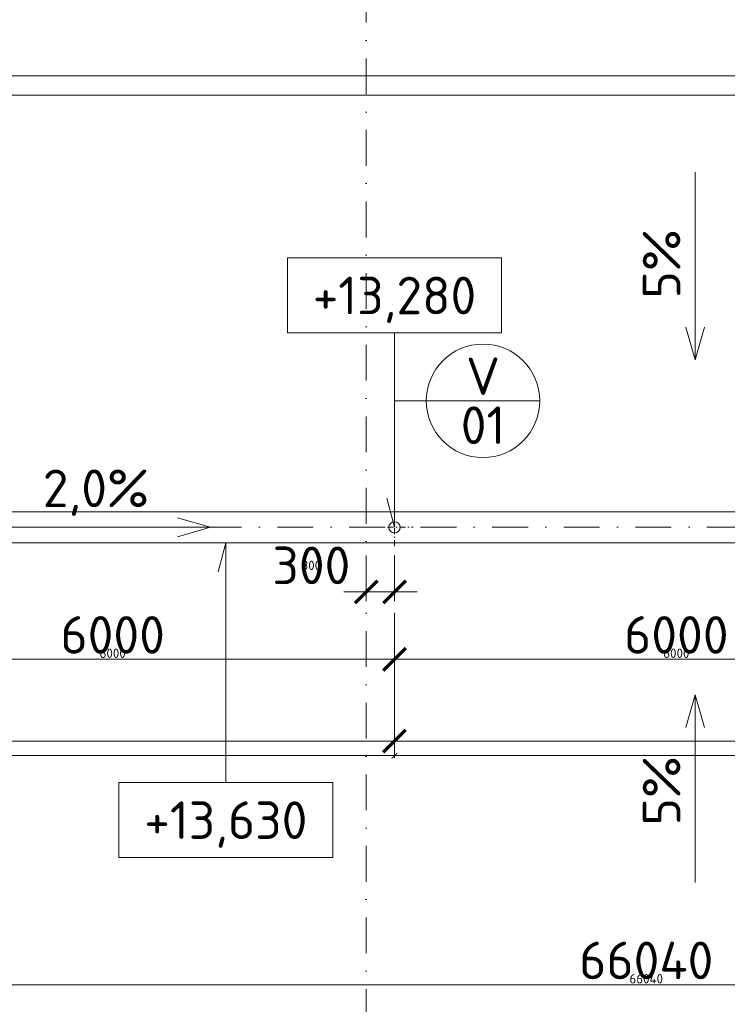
# Model space of a CAD drawing. Header units: millimetres. Extents: x -1695604 to 5289369, y -1488057 to 2187451.
# Tile 134 of 256: x 38310 to 45843, y 208223 to 218703. Entities that reach past the tile are written whole.
import ezdxf
from ezdxf.enums import TextEntityAlignment as Align

# ---------------------------------------------------------------- set-up
doc = ezdxf.new("R2010")
doc.units = ezdxf.units.MM
doc.linetypes.add('CENTERX2', pattern=[101.6, 63.5, -12.7, 12.7, -12.7])
doc.linetypes.add('DASHDOT', pattern=[25.4, 12.7, -6.35, 0, -6.35])
doc.layers.get('Defpoints').update_dxf_attribs({"color": 8})
for name, color, linetype, lineweight in [('A99_N_kce-pohl', 1, 'Continuous', 9), ('A99_N_koty-200', 5, 'Continuous', 5), ('A99_N_koty-200 @ 200', 5, 'Continuous', 5), ('A99_N_koty-200 @ 50 (2)', 5, 'Continuous', 5), ('A99_N_koty-vysk', 160, 'Continuous', 5), ('A99_N_znaceni 200', 5, 'Continuous', 5), ('A99_S_osy', 1, 'CENTERX2', 5)]:
    doc.layers.add(name, color=color, linetype=linetype, lineweight=lineweight)
doc.styles.add('A99_kota', font='isocpeur.ttf', dxfattribs={"height": 2})
doc.styles.add('A99_popis', font='isocpeur.ttf')
doc.styles.add('ad_popis 100', font='isocpeur.ttf', dxfattribs={"height": 200})
doc.dimstyles.new('A99_kota_200 new', dxfattribs={"dimscale": 200, "dimtxt": 2, "dimasz": 1.2, "dimexe": 0.5, "dimexo": 1.5, "dimgap": 0.3, "dimtad": 1, "dimdec": 0, "dimzin": 3, "dimdsep": 46, "dimtxsty": 'A99_kota', "dimblk": 'ARCHTICK', "dimcen": 2.5, "dimazin": 2, "dimtfac": 0.75, "dimtdec": 0, "dimtmove": 2, "dimatfit": 0, "dimfxl": 0, "dimtolj": 1, "dimtzin": 0, "dimlwd": 5, "dimlwe": 5, "dimarcsym": 0})

# ---------------------------------------------------------------- blocks, each defined once
blk = doc.blocks.new('_ArchTick')
at = {"color": 0, "linetype": 'ByBlock', "const_width": 0.15}
blk.add_lwpolyline([(-0.5, -0.5), (0.5, 0.5)], dxfattribs=at)
blk = doc.blocks.new('*D4511')
at = {"layer": 'A99_N_koty-200', "color": 0, "linetype": 'Continuous', "lineweight": 5, "transparency": 16777216}
for p, q in [((5860, 218105), (5860, 218205)), ((138440, 218105), (138440, 218205)), ((5860, 218105), (138440, 218105))]:
    blk.add_line(p, q, dxfattribs=at)
at = {"layer": 'Defpoints', "color": 0, "linetype": 'Continuous', "lineweight": 18, "transparency": 16777216}
for p in [(138440, 218105), (138440, 218105), (5860, 217900)]:
    blk.add_point(p, dxfattribs=at)
at = {"layer": 'A99_N_koty-200', "color": 0, "linetype": 'Continuous', "lineweight": 5, "transparency": 16777216, "xscale": 240, "yscale": 240, "zscale": 240, "rotation": 180}
blk.add_blockref('_ArchTick', (5860, 218105), dxfattribs=at)
at = {"layer": 'A99_N_koty-200', "color": 0, "linetype": 'Continuous', "lineweight": 5, "transparency": 16777216, "xscale": 240, "yscale": 240, "zscale": 240}
blk.add_blockref('_ArchTick', (138440, 218105), dxfattribs=at)
at = {"layer": 'A99_N_koty-200', "color": 0, "linetype": 'Continuous', "transparency": 16777216, "insert": (76950, 218405), "char_height": 400, "attachment_point": 5, "style": 'A99_kota'}
blk.add_mtext('\\A1;132580', dxfattribs=at)
blk = doc.blocks.new('*D4512')
at = {"layer": 'A99_N_koty-200', "color": 0, "linetype": 'Continuous', "lineweight": 5, "transparency": 16777216}
for p, q in [((138440, 218030), (138440, 217875)), ((5860, 217900), (5860, 217925)), ((5860, 217900), (138440, 217900))]:
    blk.add_line(p, q, dxfattribs=at)
at = {"layer": 'Defpoints', "color": 0, "linetype": 'Continuous', "lineweight": 18, "transparency": 16777216}
for p in [(138440, 218105), (5860, 217900), (138440, 217900)]:
    blk.add_point(p, dxfattribs=at)
at = {"layer": 'A99_N_koty-200', "color": 0, "linetype": 'Continuous', "lineweight": 5, "transparency": 16777216, "xscale": 60, "yscale": 60, "zscale": 60, "rotation": 180}
blk.add_blockref('_ArchTick', (5860, 217900), dxfattribs=at)
at = {"layer": 'A99_N_koty-200', "color": 0, "linetype": 'Continuous', "lineweight": 5, "transparency": 16777216, "xscale": 60, "yscale": 60, "zscale": 60}
blk.add_blockref('_ArchTick', (138440, 217900), dxfattribs=at)
at = {"layer": 'A99_N_koty-200', "color": 0, "linetype": 'Continuous', "transparency": 16777216, "insert": (72150, 217965), "char_height": 100, "attachment_point": 5, "style": 'A99_kota'}
blk.add_mtext('\\A1;132580', dxfattribs=at)
blk = doc.blocks.new('*D4998')
at = {"layer": 'A99_N_koty-200', "color": 0, "linetype": 'Continuous', "lineweight": 5, "transparency": 16777216}
for p, q in [((42000, 213000), (42000, 212512.5)), ((42300, 213000), (42300, 212512.5)), ((42000, 212612.5), (41760, 212612.5)), ((42000, 212612.5), (42300, 212612.5)), ((42300, 212612.5), (42540, 212612.5))]:
    blk.add_line(p, q, dxfattribs=at)
at = {"layer": 'Defpoints', "color": 0, "linetype": 'Continuous', "lineweight": 18, "transparency": 16777216}
for p in [(42000, 213300), (42300, 213300), (42300, 212612.5)]:
    blk.add_point(p, dxfattribs=at)
at = {"layer": 'A99_N_koty-200', "color": 0, "linetype": 'Continuous', "lineweight": 5, "transparency": 16777216, "xscale": 240, "yscale": 240, "zscale": 240}
blk.add_blockref('_ArchTick', (42000, 212612.5), dxfattribs=at)
at = {"layer": 'A99_N_koty-200', "color": 0, "linetype": 'Continuous', "lineweight": 5, "transparency": 16777216, "xscale": 240, "yscale": 240, "zscale": 240, "rotation": 180}
blk.add_blockref('_ArchTick', (42300, 212612.5), dxfattribs=at)
at = {"layer": 'A99_N_koty-200', "color": 0, "linetype": 'Continuous', "transparency": 16777216, "insert": (41415, 212895), "char_height": 400, "attachment_point": 5, "style": 'A99_kota'}
blk.add_mtext('\\A1;300', dxfattribs=at)
blk = doc.blocks.new('*D4999')
at = {"layer": 'A99_N_koty-200', "color": 0, "linetype": 'Continuous', "lineweight": 5, "transparency": 16777216}
for p, q in [((42000, 212812.5), (42000, 212587.5)), ((42300, 212812.5), (42300, 212587.5)), ((42000, 212612.5), (41940, 212612.5)), ((42000, 212612.5), (42300, 212612.5)), ((42300, 212612.5), (42360, 212612.5))]:
    blk.add_line(p, q, dxfattribs=at)
at = {"layer": 'Defpoints', "color": 0, "linetype": 'Continuous', "lineweight": 18, "transparency": 16777216}
for p in [(42000, 213300), (42300, 213300), (42300, 212612.5)]:
    blk.add_point(p, dxfattribs=at)
at = {"layer": 'A99_N_koty-200', "color": 0, "linetype": 'Continuous', "lineweight": 5, "transparency": 16777216, "xscale": 60, "yscale": 60, "zscale": 60}
blk.add_blockref('_ArchTick', (42000, 212612.5), dxfattribs=at)
at = {"layer": 'A99_N_koty-200', "color": 0, "linetype": 'Continuous', "lineweight": 5, "transparency": 16777216, "xscale": 60, "yscale": 60, "zscale": 60, "rotation": 180}
blk.add_blockref('_ArchTick', (42300, 212612.5), dxfattribs=at)
at = {"layer": 'A99_N_koty-200', "color": 0, "linetype": 'Continuous', "transparency": 16777216, "insert": (41415, 212895), "char_height": 100, "attachment_point": 5, "style": 'A99_kota'}
blk.add_mtext('\\A1;300', dxfattribs=at)
blk = doc.blocks.new('*D5004')
at = {"layer": 'A99_N_koty-200', "color": 0, "linetype": 'Continuous', "lineweight": 5, "transparency": 16777216}
for p, q in [((30300, 211825), (30300, 210925)), ((42300, 211825), (42300, 210925)), ((30300, 211025), (42300, 211025))]:
    blk.add_line(p, q, dxfattribs=at)
at = {"layer": 'Defpoints', "color": 0, "linetype": 'Continuous', "lineweight": 18, "transparency": 16777216}
for p in [(30300, 213300), (42300, 213300), (42300, 211025)]:
    blk.add_point(p, dxfattribs=at)
at = {"layer": 'A99_N_koty-200', "color": 0, "linetype": 'Continuous', "lineweight": 5, "transparency": 16777216, "xscale": 240, "yscale": 240, "zscale": 240, "rotation": 180}
blk.add_blockref('_ArchTick', (30300, 211025), dxfattribs=at)
at = {"layer": 'A99_N_koty-200', "color": 0, "linetype": 'Continuous', "lineweight": 5, "transparency": 16777216, "xscale": 240, "yscale": 240, "zscale": 240}
blk.add_blockref('_ArchTick', (42300, 211025), dxfattribs=at)
at = {"layer": 'A99_N_koty-200', "color": 0, "linetype": 'Continuous', "transparency": 16777216, "insert": (36300, 211285), "char_height": 400, "attachment_point": 5, "style": 'A99_kota'}
blk.add_mtext('\\A1;12000', dxfattribs=at)
blk = doc.blocks.new('*D5005')
at = {"layer": 'A99_N_koty-200', "color": 0, "linetype": 'Continuous', "lineweight": 5, "transparency": 16777216}
for p, q in [((30300, 211070), (30300, 210845)), ((42300, 211070), (42300, 210845)), ((30300, 210870), (42300, 210870))]:
    blk.add_line(p, q, dxfattribs=at)
at = {"layer": 'Defpoints', "color": 0, "linetype": 'Continuous', "lineweight": 18, "transparency": 16777216}
for p in [(30300, 213300), (42300, 213300), (42300, 210870)]:
    blk.add_point(p, dxfattribs=at)
at = {"layer": 'A99_N_koty-200', "color": 0, "linetype": 'Continuous', "lineweight": 5, "transparency": 16777216, "xscale": 60, "yscale": 60, "zscale": 60, "rotation": 180}
blk.add_blockref('_ArchTick', (30300, 210870), dxfattribs=at)
at = {"layer": 'A99_N_koty-200', "color": 0, "linetype": 'Continuous', "lineweight": 5, "transparency": 16777216, "xscale": 60, "yscale": 60, "zscale": 60}
blk.add_blockref('_ArchTick', (42300, 210870), dxfattribs=at)
at = {"layer": 'A99_N_koty-200', "color": 0, "linetype": 'Continuous', "transparency": 16777216, "insert": (36300, 210935), "char_height": 100, "attachment_point": 5, "style": 'A99_kota'}
blk.add_mtext('\\A1;12000', dxfattribs=at)
blk = doc.blocks.new('*D5010')
at = {"layer": 'A99_N_koty-200', "color": 0, "linetype": 'Continuous', "lineweight": 5, "transparency": 16777216}
for p, q in [((36300, 212390), (36300, 211795)), ((42300, 212390), (42300, 211795)), ((42300, 211895), (36300, 211895))]:
    blk.add_line(p, q, dxfattribs=at)
at = {"layer": 'Defpoints', "color": 0, "linetype": 'Continuous', "lineweight": 18, "transparency": 16777216}
for p in [(36300, 212690), (42300, 212690), (36300, 211895)]:
    blk.add_point(p, dxfattribs=at)
at = {"layer": 'A99_N_koty-200', "color": 0, "linetype": 'Continuous', "lineweight": 5, "transparency": 16777216, "xscale": 240, "yscale": 240, "zscale": 240, "rotation": 180}
blk.add_blockref('_ArchTick', (36300, 211895), dxfattribs=at)
at = {"layer": 'A99_N_koty-200', "color": 0, "linetype": 'Continuous', "lineweight": 5, "transparency": 16777216, "xscale": 240, "yscale": 240, "zscale": 240}
blk.add_blockref('_ArchTick', (42300, 211895), dxfattribs=at)
at = {"layer": 'A99_N_koty-200', "color": 0, "linetype": 'Continuous', "transparency": 16777216, "insert": (39300, 212155), "char_height": 400, "attachment_point": 5, "style": 'A99_kota'}
blk.add_mtext('\\A1;6000', dxfattribs=at)
blk = doc.blocks.new('*D5011')
at = {"layer": 'A99_N_koty-200', "color": 0, "linetype": 'Continuous', "lineweight": 5, "transparency": 16777216}
for p, q in [((36300, 212095), (36300, 211870)), ((42300, 212095), (42300, 211870)), ((42300, 211895), (36300, 211895))]:
    blk.add_line(p, q, dxfattribs=at)
at = {"layer": 'Defpoints', "color": 0, "linetype": 'Continuous', "lineweight": 18, "transparency": 16777216}
for p in [(36300, 212690), (42300, 212690), (36300, 211895)]:
    blk.add_point(p, dxfattribs=at)
at = {"layer": 'A99_N_koty-200', "color": 0, "linetype": 'Continuous', "lineweight": 5, "transparency": 16777216, "xscale": 60, "yscale": 60, "zscale": 60, "rotation": 180}
blk.add_blockref('_ArchTick', (36300, 211895), dxfattribs=at)
at = {"layer": 'A99_N_koty-200', "color": 0, "linetype": 'Continuous', "lineweight": 5, "transparency": 16777216, "xscale": 60, "yscale": 60, "zscale": 60}
blk.add_blockref('_ArchTick', (42300, 211895), dxfattribs=at)
at = {"layer": 'A99_N_koty-200', "color": 0, "linetype": 'Continuous', "transparency": 16777216, "insert": (39300, 211960), "char_height": 100, "attachment_point": 5, "style": 'A99_kota'}
blk.add_mtext('\\A1;6000', dxfattribs=at)
blk = doc.blocks.new('*U66')
at = {"color": 0, "linetype": 'ByBlock'}
for p, q in [((5.7, -4), (5.7, -14.35)), ((5.7, -14.35), (5.286, -12.805))]:
    blk.add_line(p, q, dxfattribs=at)
blk.add_lwpolyline([(0, -4), (11.4, -4), (11.4, 0), (0, 0)], close=True, dxfattribs=at)
at = {"color": 0, "linetype": 'ByBlock', "style": 'A99_kota'}
for tag, p in [('VYSKA', (5.7, -2.241)), ('VYSKA_POPIS1', (5.7, -6.041)), ('VYSKA_POPIS2', (5.9, -9.541)), ('VYSKA_POPIS3', (5.9, -13.041))]:
    blk.add_attdef(tag, text='', height=2, dxfattribs=at).set_placement(p, align=Align.MIDDLE)
blk = doc.blocks.new('*D5070')
at = {"layer": 'A99_N_koty-200', "color": 0, "linetype": 'Continuous', "lineweight": 5, "transparency": 16777216}
for p, q in [((30300, 211825), (30300, 210925)), ((42300, 211825), (42300, 210925)), ((30300, 211025), (42300, 211025))]:
    blk.add_line(p, q, dxfattribs=at)
at = {"layer": 'Defpoints', "color": 0, "linetype": 'Continuous', "lineweight": 18, "transparency": 16777216}
for p in [(30300, 213300), (42300, 213300), (42300, 211025)]:
    blk.add_point(p, dxfattribs=at)
at = {"layer": 'A99_N_koty-200', "color": 0, "linetype": 'Continuous', "lineweight": 5, "transparency": 16777216, "xscale": 240, "yscale": 240, "zscale": 240, "rotation": 180}
blk.add_blockref('_ArchTick', (30300, 211025), dxfattribs=at)
at = {"layer": 'A99_N_koty-200', "color": 0, "linetype": 'Continuous', "lineweight": 5, "transparency": 16777216, "xscale": 240, "yscale": 240, "zscale": 240}
blk.add_blockref('_ArchTick', (42300, 211025), dxfattribs=at)
at = {"layer": 'A99_N_koty-200', "color": 0, "linetype": 'Continuous', "transparency": 16777216, "insert": (36300, 211285), "char_height": 400, "attachment_point": 5, "style": 'A99_kota'}
blk.add_mtext('\\A1;12000', dxfattribs=at)
blk = doc.blocks.new('*D5071')
at = {"layer": 'A99_N_koty-200', "color": 0, "linetype": 'Continuous', "lineweight": 5, "transparency": 16777216}
for p, q in [((30300, 211070), (30300, 210845)), ((42300, 211070), (42300, 210845)), ((30300, 210870), (42300, 210870))]:
    blk.add_line(p, q, dxfattribs=at)
at = {"layer": 'Defpoints', "color": 0, "linetype": 'Continuous', "lineweight": 18, "transparency": 16777216}
for p in [(30300, 213300), (42300, 213300), (42300, 210870)]:
    blk.add_point(p, dxfattribs=at)
at = {"layer": 'A99_N_koty-200', "color": 0, "linetype": 'Continuous', "lineweight": 5, "transparency": 16777216, "xscale": 60, "yscale": 60, "zscale": 60, "rotation": 180}
blk.add_blockref('_ArchTick', (30300, 210870), dxfattribs=at)
at = {"layer": 'A99_N_koty-200', "color": 0, "linetype": 'Continuous', "lineweight": 5, "transparency": 16777216, "xscale": 60, "yscale": 60, "zscale": 60}
blk.add_blockref('_ArchTick', (42300, 210870), dxfattribs=at)
at = {"layer": 'A99_N_koty-200', "color": 0, "linetype": 'Continuous', "transparency": 16777216, "insert": (36300, 210935), "char_height": 100, "attachment_point": 5, "style": 'A99_kota'}
blk.add_mtext('\\A1;12000', dxfattribs=at)
blk = doc.blocks.new('*D5076')
at = {"layer": 'A99_N_koty-200', "color": 0, "linetype": 'Continuous', "lineweight": 5, "transparency": 16777216}
for p, q in [((36300, 212390), (36300, 211795)), ((42300, 212390), (42300, 211795)), ((42300, 211895), (36300, 211895))]:
    blk.add_line(p, q, dxfattribs=at)
at = {"layer": 'Defpoints', "color": 0, "linetype": 'Continuous', "lineweight": 18, "transparency": 16777216}
for p in [(36300, 212690), (42300, 212690), (36300, 211895)]:
    blk.add_point(p, dxfattribs=at)
at = {"layer": 'A99_N_koty-200', "color": 0, "linetype": 'Continuous', "lineweight": 5, "transparency": 16777216, "xscale": 240, "yscale": 240, "zscale": 240, "rotation": 180}
blk.add_blockref('_ArchTick', (36300, 211895), dxfattribs=at)
at = {"layer": 'A99_N_koty-200', "color": 0, "linetype": 'Continuous', "lineweight": 5, "transparency": 16777216, "xscale": 240, "yscale": 240, "zscale": 240}
blk.add_blockref('_ArchTick', (42300, 211895), dxfattribs=at)
at = {"layer": 'A99_N_koty-200', "color": 0, "linetype": 'Continuous', "transparency": 16777216, "insert": (39300, 212155), "char_height": 400, "attachment_point": 5, "style": 'A99_kota'}
blk.add_mtext('\\A1;6000', dxfattribs=at)
blk = doc.blocks.new('*D5077')
at = {"layer": 'A99_N_koty-200', "color": 0, "linetype": 'Continuous', "lineweight": 5, "transparency": 16777216}
for p, q in [((36300, 212095), (36300, 211870)), ((42300, 212095), (42300, 211870)), ((42300, 211895), (36300, 211895))]:
    blk.add_line(p, q, dxfattribs=at)
at = {"layer": 'Defpoints', "color": 0, "linetype": 'Continuous', "lineweight": 18, "transparency": 16777216}
for p in [(36300, 212690), (42300, 212690), (36300, 211895)]:
    blk.add_point(p, dxfattribs=at)
at = {"layer": 'A99_N_koty-200', "color": 0, "linetype": 'Continuous', "lineweight": 5, "transparency": 16777216, "xscale": 60, "yscale": 60, "zscale": 60, "rotation": 180}
blk.add_blockref('_ArchTick', (36300, 211895), dxfattribs=at)
at = {"layer": 'A99_N_koty-200', "color": 0, "linetype": 'Continuous', "lineweight": 5, "transparency": 16777216, "xscale": 60, "yscale": 60, "zscale": 60}
blk.add_blockref('_ArchTick', (42300, 211895), dxfattribs=at)
at = {"layer": 'A99_N_koty-200', "color": 0, "linetype": 'Continuous', "transparency": 16777216, "insert": (39300, 211960), "char_height": 100, "attachment_point": 5, "style": 'A99_kota'}
blk.add_mtext('\\A1;6000', dxfattribs=at)
blk = doc.blocks.new('*D5079')
at = {"layer": 'A99_N_koty-200', "color": 0, "linetype": 'Continuous', "lineweight": 5, "transparency": 16777216}
for p, q in [((42300, 211825), (42300, 210925)), ((54300, 211825), (54300, 210925)), ((42300, 211025), (54300, 211025))]:
    blk.add_line(p, q, dxfattribs=at)
at = {"layer": 'Defpoints', "color": 0, "linetype": 'Continuous', "lineweight": 18, "transparency": 16777216}
for p in [(42300, 213300), (54300, 213300), (54300, 211025)]:
    blk.add_point(p, dxfattribs=at)
at = {"layer": 'A99_N_koty-200', "color": 0, "linetype": 'Continuous', "lineweight": 5, "transparency": 16777216, "xscale": 240, "yscale": 240, "zscale": 240, "rotation": 180}
blk.add_blockref('_ArchTick', (42300, 211025), dxfattribs=at)
at = {"layer": 'A99_N_koty-200', "color": 0, "linetype": 'Continuous', "lineweight": 5, "transparency": 16777216, "xscale": 240, "yscale": 240, "zscale": 240}
blk.add_blockref('_ArchTick', (54300, 211025), dxfattribs=at)
at = {"layer": 'A99_N_koty-200', "color": 0, "linetype": 'Continuous', "transparency": 16777216, "insert": (48300, 211285), "char_height": 400, "attachment_point": 5, "style": 'A99_kota'}
blk.add_mtext('\\A1;12000', dxfattribs=at)
blk = doc.blocks.new('*D5080')
at = {"layer": 'A99_N_koty-200', "color": 0, "linetype": 'Continuous', "lineweight": 5, "transparency": 16777216}
for p, q in [((42300, 211070), (42300, 210845)), ((54300, 211070), (54300, 210845)), ((42300, 210870), (54300, 210870))]:
    blk.add_line(p, q, dxfattribs=at)
at = {"layer": 'Defpoints', "color": 0, "linetype": 'Continuous', "lineweight": 18, "transparency": 16777216}
for p in [(42300, 213300), (54300, 213300), (54300, 210870)]:
    blk.add_point(p, dxfattribs=at)
at = {"layer": 'A99_N_koty-200', "color": 0, "linetype": 'Continuous', "lineweight": 5, "transparency": 16777216, "xscale": 60, "yscale": 60, "zscale": 60, "rotation": 180}
blk.add_blockref('_ArchTick', (42300, 210870), dxfattribs=at)
at = {"layer": 'A99_N_koty-200', "color": 0, "linetype": 'Continuous', "lineweight": 5, "transparency": 16777216, "xscale": 60, "yscale": 60, "zscale": 60}
blk.add_blockref('_ArchTick', (54300, 210870), dxfattribs=at)
at = {"layer": 'A99_N_koty-200', "color": 0, "linetype": 'Continuous', "transparency": 16777216, "insert": (48300, 210935), "char_height": 100, "attachment_point": 5, "style": 'A99_kota'}
blk.add_mtext('\\A1;12000', dxfattribs=at)
blk = doc.blocks.new('*D5082')
at = {"layer": 'A99_N_koty-200', "color": 0, "linetype": 'Continuous', "lineweight": 5, "transparency": 16777216}
for p, q in [((42300, 212390), (42300, 211795)), ((48300, 212390), (48300, 211795)), ((42300, 211895), (48300, 211895))]:
    blk.add_line(p, q, dxfattribs=at)
at = {"layer": 'Defpoints', "color": 0, "linetype": 'Continuous', "lineweight": 18, "transparency": 16777216}
for p in [(42300, 212690), (48300, 212690), (48300, 211895)]:
    blk.add_point(p, dxfattribs=at)
at = {"layer": 'A99_N_koty-200', "color": 0, "linetype": 'Continuous', "lineweight": 5, "transparency": 16777216, "xscale": 240, "yscale": 240, "zscale": 240, "rotation": 180}
blk.add_blockref('_ArchTick', (42300, 211895), dxfattribs=at)
at = {"layer": 'A99_N_koty-200', "color": 0, "linetype": 'Continuous', "lineweight": 5, "transparency": 16777216, "xscale": 240, "yscale": 240, "zscale": 240}
blk.add_blockref('_ArchTick', (48300, 211895), dxfattribs=at)
at = {"layer": 'A99_N_koty-200', "color": 0, "linetype": 'Continuous', "transparency": 16777216, "insert": (45300, 212155), "char_height": 400, "attachment_point": 5, "style": 'A99_kota'}
blk.add_mtext('\\A1;6000', dxfattribs=at)
blk = doc.blocks.new('*D5083')
at = {"layer": 'A99_N_koty-200', "color": 0, "linetype": 'Continuous', "lineweight": 5, "transparency": 16777216}
for p, q in [((42300, 212095), (42300, 211870)), ((48300, 212095), (48300, 211870)), ((42300, 211895), (48300, 211895))]:
    blk.add_line(p, q, dxfattribs=at)
at = {"layer": 'Defpoints', "color": 0, "linetype": 'Continuous', "lineweight": 18, "transparency": 16777216}
for p in [(42300, 212690), (48300, 212690), (48300, 211895)]:
    blk.add_point(p, dxfattribs=at)
at = {"layer": 'A99_N_koty-200', "color": 0, "linetype": 'Continuous', "lineweight": 5, "transparency": 16777216, "xscale": 60, "yscale": 60, "zscale": 60, "rotation": 180}
blk.add_blockref('_ArchTick', (42300, 211895), dxfattribs=at)
at = {"layer": 'A99_N_koty-200', "color": 0, "linetype": 'Continuous', "lineweight": 5, "transparency": 16777216, "xscale": 60, "yscale": 60, "zscale": 60}
blk.add_blockref('_ArchTick', (48300, 211895), dxfattribs=at)
at = {"layer": 'A99_N_koty-200', "color": 0, "linetype": 'Continuous', "transparency": 16777216, "insert": (45300, 211960), "char_height": 100, "attachment_point": 5, "style": 'A99_kota'}
blk.add_mtext('\\A1;6000', dxfattribs=at)
blk = doc.blocks.new('*U20')
at = {"color": 0, "linetype": 'ByBlock'}
blk.add_line((-3.02, 0), (3.02, 0), dxfattribs=at)
blk.add_circle((0, 0), 3.02, dxfattribs=at)
at = {"color": 0, "linetype": 'ByBlock', "style": 'A99_popis'}
for tag, p in [('KATEGORIE', (0, 1.31)), ('PRVEK', (0, -1.298))]:
    blk.add_attdef(tag, text='', height=2, dxfattribs=at).set_placement(p, align=Align.MIDDLE_CENTER)
blk = doc.blocks.new('*D5718')
at = {"layer": 'A99_N_koty-200', "color": 0, "linetype": 'Continuous', "lineweight": 5, "transparency": 16777216}
for p, q in [((11960, 207630), (11960, 208530)), ((78000, 207630), (78000, 208530)), ((11960, 208430), (78000, 208430))]:
    blk.add_line(p, q, dxfattribs=at)
at = {"layer": 'Defpoints', "color": 0, "linetype": 'Continuous', "lineweight": 18, "transparency": 16777216}
for p in [(78000, 208430), (11960, 207255), (78000, 207255)]:
    blk.add_point(p, dxfattribs=at)
at = {"layer": 'A99_N_koty-200', "color": 0, "linetype": 'Continuous', "lineweight": 5, "transparency": 16777216, "xscale": 240, "yscale": 240, "zscale": 240, "rotation": 180}
blk.add_blockref('_ArchTick', (11960, 208430), dxfattribs=at)
at = {"layer": 'A99_N_koty-200', "color": 0, "linetype": 'Continuous', "lineweight": 5, "transparency": 16777216, "xscale": 240, "yscale": 240, "zscale": 240}
blk.add_blockref('_ArchTick', (78000, 208430), dxfattribs=at)
at = {"layer": 'A99_N_koty-200', "color": 0, "linetype": 'Continuous', "transparency": 16777216, "insert": (44980, 208690), "char_height": 400, "attachment_point": 5, "style": 'A99_kota'}
blk.add_mtext('\\A1;66040', dxfattribs=at)
blk = doc.blocks.new('*D5719')
at = {"layer": 'A99_N_koty-200', "color": 0, "linetype": 'Continuous', "lineweight": 5, "transparency": 16777216}
for p, q in [((11960, 208230), (11960, 208455)), ((11960, 208430), (78000, 208430)), ((78000, 208230), (78000, 208455))]:
    blk.add_line(p, q, dxfattribs=at)
at = {"layer": 'Defpoints', "color": 0, "linetype": 'Continuous', "lineweight": 18, "transparency": 16777216}
for p in [(78000, 208430), (11960, 207255), (78000, 207255)]:
    blk.add_point(p, dxfattribs=at)
at = {"layer": 'A99_N_koty-200', "color": 0, "linetype": 'Continuous', "lineweight": 5, "transparency": 16777216, "xscale": 60, "yscale": 60, "zscale": 60, "rotation": 180}
blk.add_blockref('_ArchTick', (11960, 208430), dxfattribs=at)
at = {"layer": 'A99_N_koty-200', "color": 0, "linetype": 'Continuous', "lineweight": 5, "transparency": 16777216, "xscale": 60, "yscale": 60, "zscale": 60}
blk.add_blockref('_ArchTick', (78000, 208430), dxfattribs=at)
at = {"layer": 'A99_N_koty-200', "color": 0, "linetype": 'Continuous', "transparency": 16777216, "insert": (44980, 208495), "char_height": 100, "attachment_point": 5, "style": 'A99_kota'}
blk.add_mtext('\\A1;66040', dxfattribs=at)
blk = doc.blocks.new('*U460')
at = {"color": 0, "linetype": 'ByBlock'}
for p, q in [((5.7, 12.75), (5.286, 11.205)), ((5.7, 0), (5.7, 12.75))]:
    blk.add_line(p, q, dxfattribs=at)
blk.add_lwpolyline([(0, -4), (11.4, -4), (11.4, 0), (0, 0)], close=True, dxfattribs=at)
at = {"color": 0, "linetype": 'ByBlock', "style": 'A99_kota'}
for tag, p in [('VYSKA', (5.7, -2.241)), ('VYSKA_POPIS1', (5.7, -6.041)), ('VYSKA_POPIS2', (5.9, -9.541)), ('VYSKA_POPIS3', (5.9, -13.041))]:
    blk.add_attdef(tag, text='', height=2, dxfattribs=at).set_placement(p, align=Align.MIDDLE)
blk = doc.blocks.new('*U5959')
at = {"layer": 'A99_N_koty-200 @ 200', "linetype": 'Continuous'}
dim = blk.add_linear_dim(base=(138440, 218105), p1=(5860, 217900), p2=(138440, 218105), dimstyle='A99_kota_200 new', override={"dimscale": 200, "dimtix": 1, "dimtofl": 1, "dimtmove": 2, "dimatfit": 0}, dxfattribs=at)
dim.commit()
dim.dimension.update_dxf_attribs({"geometry": '*D4511', "text_midpoint": (76950, 218405), "dimtype": 128})
at = {"layer": 'A99_N_koty-200 @ 50 (2)', "linetype": 'Continuous'}
dim = blk.add_linear_dim(base=(138440, 217900), p1=(5860, 217900), p2=(138440, 218105), dimstyle='A99_kota_200 new', override={"dimscale": 50, "dimtix": 1, "dimtofl": 1, "dimtmove": 2, "dimatfit": 0}, dxfattribs=at)
dim.commit()
dim.dimension.update_dxf_attribs({"geometry": '*D4512', "text_midpoint": (72150, 217965)})
blk = doc.blocks.new('*U6087')
at = {"layer": 'A99_N_koty-200 @ 200', "linetype": 'Continuous'}
dim = blk.add_linear_dim(base=(42300, 212612.5), p1=(42000, 213300), p2=(42300, 213300), dimstyle='A99_kota_200 new', override={"dimscale": 200, "dimtix": 1, "dimtofl": 1, "dimtmove": 2, "dimatfit": 0}, dxfattribs=at)
dim.commit()
dim.dimension.update_dxf_attribs({"geometry": '*D4998', "text_midpoint": (41415, 212895), "dimtype": 128})
at = {"layer": 'A99_N_koty-200 @ 50 (2)', "linetype": 'Continuous'}
dim = blk.add_linear_dim(base=(42300, 212612.5), p1=(42000, 213300), p2=(42300, 213300), dimstyle='A99_kota_200 new', override={"dimscale": 50, "dimtix": 1, "dimtofl": 1, "dimtmove": 2, "dimatfit": 0}, dxfattribs=at)
dim.commit()
dim.dimension.update_dxf_attribs({"geometry": '*D4999', "text_midpoint": (41415, 212895), "dimtype": 128})
blk = doc.blocks.new('*U6089')
at = {"layer": 'A99_N_koty-200 @ 200', "linetype": 'Continuous'}
dim = blk.add_linear_dim(base=(42300, 211025), p1=(30300, 213300), p2=(42300, 213300), dimstyle='A99_kota_200 new', override={"dimscale": 200, "dimtix": 1, "dimtofl": 1, "dimtmove": 2, "dimatfit": 0}, dxfattribs=at)
dim.commit()
dim.dimension.update_dxf_attribs({"geometry": '*D5004', "text_midpoint": (36300, 211285)})
at = {"layer": 'A99_N_koty-200 @ 50 (2)', "linetype": 'Continuous'}
dim = blk.add_linear_dim(base=(42300, 210870), p1=(30300, 213300), p2=(42300, 213300), dimstyle='A99_kota_200 new', override={"dimscale": 50, "dimtix": 1, "dimtofl": 1, "dimtmove": 2, "dimatfit": 0}, dxfattribs=at)
dim.commit()
dim.dimension.update_dxf_attribs({"geometry": '*D5005', "text_midpoint": (36300, 210935)})
blk = doc.blocks.new('*U6091')
at = {"layer": 'A99_N_koty-200 @ 200', "linetype": 'Continuous'}
dim = blk.add_linear_dim(base=(36300, 211895), p1=(42300, 212690), p2=(36300, 212690), angle=180, dimstyle='A99_kota_200 new', override={"dimscale": 200, "dimtix": 1, "dimtofl": 1, "dimtmove": 2, "dimatfit": 0}, dxfattribs=at)
dim.commit()
dim.dimension.update_dxf_attribs({"geometry": '*D5010', "text_midpoint": (39300, 212155)})
at = {"layer": 'A99_N_koty-200 @ 50 (2)', "linetype": 'Continuous'}
dim = blk.add_linear_dim(base=(36300, 211895), p1=(42300, 212690), p2=(36300, 212690), angle=180, dimstyle='A99_kota_200 new', override={"dimscale": 50, "dimtix": 1, "dimtofl": 1, "dimtmove": 2, "dimatfit": 0}, dxfattribs=at)
dim.commit()
dim.dimension.update_dxf_attribs({"geometry": '*D5011', "text_midpoint": (39300, 211960)})
blk = doc.blocks.new('*U6111')
at = {"layer": 'A99_N_koty-200 @ 200', "linetype": 'Continuous'}
dim = blk.add_linear_dim(base=(42300, 211025), p1=(30300, 213300), p2=(42300, 213300), dimstyle='A99_kota_200 new', override={"dimscale": 200, "dimtix": 1, "dimtofl": 1, "dimtmove": 2, "dimatfit": 0}, dxfattribs=at)
dim.commit()
dim.dimension.update_dxf_attribs({"geometry": '*D5070', "text_midpoint": (36300, 211285)})
at = {"layer": 'A99_N_koty-200 @ 50 (2)', "linetype": 'Continuous'}
dim = blk.add_linear_dim(base=(42300, 210870), p1=(30300, 213300), p2=(42300, 213300), dimstyle='A99_kota_200 new', override={"dimscale": 50, "dimtix": 1, "dimtofl": 1, "dimtmove": 2, "dimatfit": 0}, dxfattribs=at)
dim.commit()
dim.dimension.update_dxf_attribs({"geometry": '*D5071', "text_midpoint": (36300, 210935)})
blk = doc.blocks.new('*U6113')
at = {"layer": 'A99_N_koty-200 @ 200', "linetype": 'Continuous'}
dim = blk.add_linear_dim(base=(36300, 211895), p1=(42300, 212690), p2=(36300, 212690), angle=180, dimstyle='A99_kota_200 new', override={"dimscale": 200, "dimtix": 1, "dimtofl": 1, "dimtmove": 2, "dimatfit": 0}, dxfattribs=at)
dim.commit()
dim.dimension.update_dxf_attribs({"geometry": '*D5076', "text_midpoint": (39300, 212155)})
at = {"layer": 'A99_N_koty-200 @ 50 (2)', "linetype": 'Continuous'}
dim = blk.add_linear_dim(base=(36300, 211895), p1=(42300, 212690), p2=(36300, 212690), angle=180, dimstyle='A99_kota_200 new', override={"dimscale": 50, "dimtix": 1, "dimtofl": 1, "dimtmove": 2, "dimatfit": 0}, dxfattribs=at)
dim.commit()
dim.dimension.update_dxf_attribs({"geometry": '*D5077', "text_midpoint": (39300, 211960)})
blk = doc.blocks.new('*U6114')
at = {"layer": 'A99_N_koty-200 @ 200', "linetype": 'Continuous'}
dim = blk.add_linear_dim(base=(54300, 211025), p1=(42300, 213300), p2=(54300, 213300), dimstyle='A99_kota_200 new', override={"dimscale": 200, "dimtix": 1, "dimtofl": 1, "dimtmove": 2, "dimatfit": 0}, dxfattribs=at)
dim.commit()
dim.dimension.update_dxf_attribs({"geometry": '*D5079', "text_midpoint": (48300, 211285)})
at = {"layer": 'A99_N_koty-200 @ 50 (2)', "linetype": 'Continuous'}
dim = blk.add_linear_dim(base=(54300, 210870), p1=(42300, 213300), p2=(54300, 213300), dimstyle='A99_kota_200 new', override={"dimscale": 50, "dimtix": 1, "dimtofl": 1, "dimtmove": 2, "dimatfit": 0}, dxfattribs=at)
dim.commit()
dim.dimension.update_dxf_attribs({"geometry": '*D5080', "text_midpoint": (48300, 210935)})
blk = doc.blocks.new('*U6115')
at = {"layer": 'A99_N_koty-200 @ 200', "linetype": 'Continuous'}
dim = blk.add_linear_dim(base=(48300, 211895), p1=(42300, 212690), p2=(48300, 212690), dimstyle='A99_kota_200 new', override={"dimscale": 200, "dimtix": 1, "dimtofl": 1, "dimtmove": 2, "dimatfit": 0}, dxfattribs=at)
dim.commit()
dim.dimension.update_dxf_attribs({"geometry": '*D5082', "text_midpoint": (45300, 212155)})
at = {"layer": 'A99_N_koty-200 @ 50 (2)', "linetype": 'Continuous'}
dim = blk.add_linear_dim(base=(48300, 211895), p1=(42300, 212690), p2=(48300, 212690), dimstyle='A99_kota_200 new', override={"dimscale": 50, "dimtix": 1, "dimtofl": 1, "dimtmove": 2, "dimatfit": 0}, dxfattribs=at)
dim.commit()
dim.dimension.update_dxf_attribs({"geometry": '*D5083', "text_midpoint": (45300, 211960)})
blk = doc.blocks.new('*U6356')
at = {"layer": 'A99_N_koty-200 @ 200', "linetype": 'Continuous'}
dim = blk.add_linear_dim(base=(78000, 208430), p1=(11960, 207255), p2=(78000, 207255), dimstyle='A99_kota_200 new', override={"dimscale": 200, "dimtix": 1, "dimtofl": 1, "dimtmove": 2, "dimatfit": 0}, dxfattribs=at)
dim.commit()
dim.dimension.update_dxf_attribs({"geometry": '*D5718', "text_midpoint": (44980, 208690)})
at = {"layer": 'A99_N_koty-200 @ 50 (2)', "linetype": 'Continuous'}
dim = blk.add_linear_dim(base=(78000, 208430), p1=(11960, 207255), p2=(78000, 207255), dimstyle='A99_kota_200 new', override={"dimscale": 50, "dimtix": 1, "dimtofl": 1, "dimtmove": 2, "dimatfit": 0}, dxfattribs=at)
dim.commit()
dim.dimension.update_dxf_attribs({"geometry": '*D5719', "text_midpoint": (44980, 208495)})

msp = doc.modelspace()

# ---------------------------------------------------------------- linework, layer by layer
at = {"layer": 'A99_N_kce-pohl', "linetype": 'DASHDOT', "lineweight": 5, "ltscale": 5}
for points in [[(42300, 213100), (42300, 213500)], [(42100, 213300), (42500, 213300)]]:
    msp.add_lwpolyline(points, dxfattribs=at)
at = {"layer": 'A99_N_kce-pohl', "linetype": 'Continuous', "ltscale": 25}
msp.add_lwpolyline([(150690, 213135), (150690, 213465), (6000, 213465), (6000, 213135)], close=True, dxfattribs=at)
at = {"layer": 'A99_N_kce-pohl', "linetype": 'Continuous'}
msp.add_circle((42300, 213300), 60, dxfattribs=at)
at = {"layer": 'A99_N_koty-vysk'}
for points in [[(45500, 215082), (45500, 217082)], [(45500, 215082), (45400, 215432)], [(45500, 215082), (45600, 215432)], [(40340, 213300), (39990, 213400)], [(40340, 213300), (39990, 213400)], [(40340, 213300), (38340, 213300)], [(40340, 213300), (38340, 213300)], [(40340, 213300), (39990, 213200)], [(40340, 213300), (39990, 213200)], [(45500, 211518), (45400, 211168)], [(45500, 211518), (45500, 209518)], [(45500, 211518), (45600, 211168)]]:
    msp.add_lwpolyline(points, dxfattribs=at)
at = {"layer": 'A99_N_znaceni 200'}
msp.add_lwpolyline([(42638.5, 214646.5), (42300, 214646.5)], dxfattribs=at)
at = {"layer": 'A99_S_osy', "linetype": 'DASHDOT', "lineweight": 5, "ltscale": 30}
for points in [[(42000, 250300), (42000, 146890)], [(179375, 213300), (4375, 213300)]]:
    msp.add_lwpolyline(points, dxfattribs=at)

# ---------------------------------------------------------------- block references
at = {"layer": 'A99_N_koty-200', "color": 3, "linetype": 'Continuous', "lineweight": 18}
for name in ['*U5959', '*U6089', '*U6111', '*U6087', '*U6114', '*U6091', '*U6113', '*U6115', '*U6356']:
    msp.add_blockref(name, (0, 0), dxfattribs=at)
at = {"layer": 'A99_N_koty-vysk', "xscale": 200, "yscale": 200, "zscale": 200}
for name, p, values in [('*U66', (41160, 216170), {'VYSKA': '+13,280'}), ('*U460', (39365, 210585), {'VYSKA': '+13,630'})]:
    msp.add_blockref(name, p, dxfattribs=at).add_auto_attribs(values)
at = {"layer": 'A99_N_znaceni 200', "xscale": 200, "yscale": 200, "zscale": 200}
msp.add_blockref('*U20', (43242.5, 214646.5), dxfattribs=at).add_auto_attribs({'KATEGORIE': 'V', 'PRVEK': '01'})

# ---------------------------------------------------------------- texts
at = {"layer": 'A99_N_koty-vysk', "char_height": 400, "rotation": 90, "style": 'ad_popis 100'}
for insert, attachment_point in [((44942.7, 215735), 1), ((44942.7, 210865), 3)]:
    msp.add_mtext_dynamic_manual_height_columns('5%', width=140, gutter_width=2000, heights=[0], dxfattribs=dict(at, insert=insert, attachment_point=attachment_point))
at = {"layer": 'A99_N_koty-vysk', "insert": (39687, 213915), "char_height": 400, "attachment_point": 3, "style": 'ad_popis 100'}
msp.add_mtext_dynamic_manual_height_columns('2,0%', width=673.852, gutter_width=2000, heights=[0], dxfattribs=at)
msp.add_mtext_dynamic_manual_height_columns('2,0%', width=673.852, gutter_width=2000, heights=[0], dxfattribs=at)

doc.saveas('drawing.dxf')
